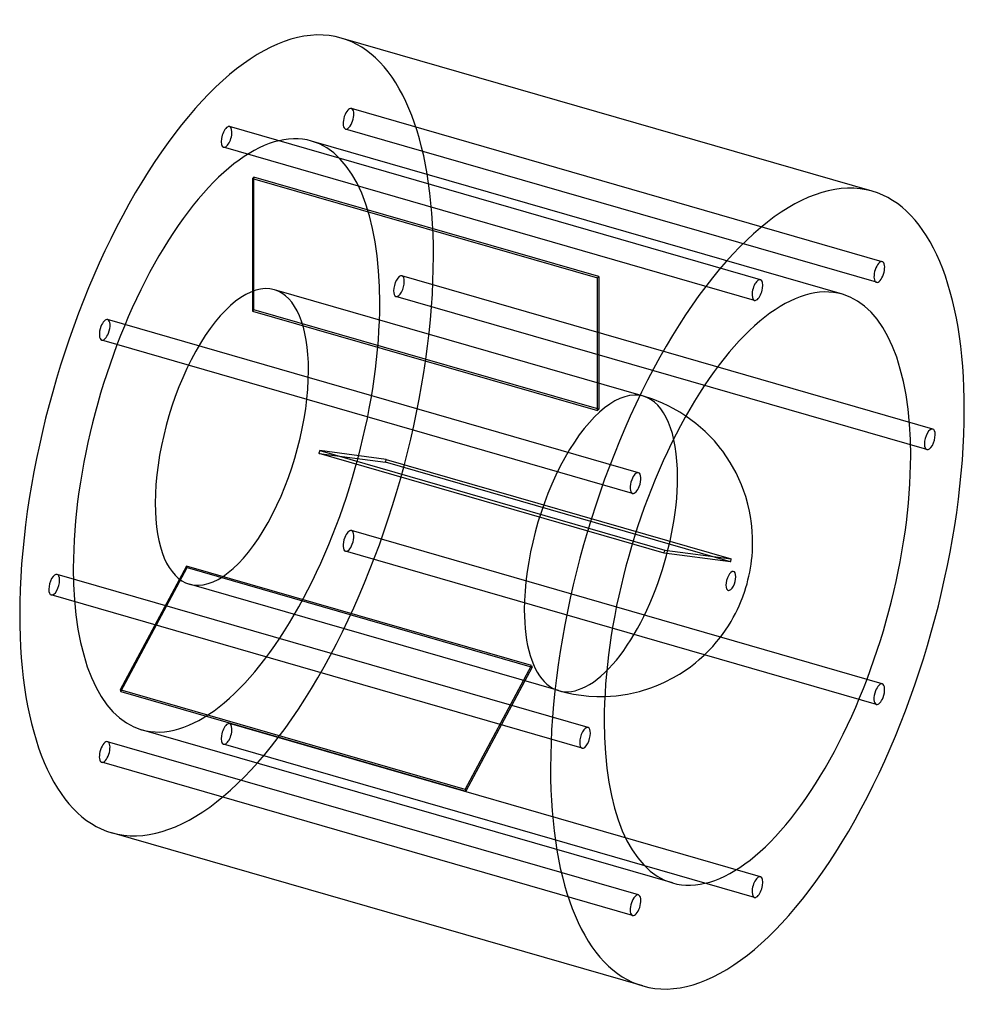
# Model space of a CAD drawing. Header units: millimetres. Extents: x -308 to 308, y -321 to 321.
import ezdxf

# ---------------------------------------------------------------- set-up
doc = ezdxf.new("R2010")
doc.units = ezdxf.units.MM
doc.layers.add('HIDDEN', color=7, linetype='Continuous')
doc.layers.add('THICK', color=7, linetype='Continuous')

msp = doc.modelspace()

# ---------------------------------------------------------------- linework, layer by layer
at = {"layer": 'HIDDEN'}
for p, q in [((254.7, 163.4), (-91.71, 263.4)), ((175.15, 151.58), (-171.26, 251.58)), ((250.81, 149.95), (-95.6, 249.95)), ((171.26, 138.13), (-175.15, 238.13)), ((228.68, 142.15), (-117.74, 242.15)), ((-155.38, 132.03), (-155.38, 218.64)), ((69.78, 153.64), (-155.38, 218.64)), ((-156.38, 217.77), (-156.38, 131.17)), ((-156.38, 217.77), (68.78, 152.77)), ((287.65, 54.15), (-58.76, 154.15)), ((68.78, 66.17), (68.78, 152.77)), ((69.78, 153.64), (69.78, 67.03)), ((98.84, 75.55), (-142.01, 145.08)), ((283.76, 40.7), (-62.65, 140.7)), ((-156.38, 131.17), (68.78, 66.17)), ((69.78, 67.03), (-155.38, 132.03)), ((95.6, 25.62), (-250.81, 125.62)), ((91.71, 12.17), (-254.7, 112.17)), ((104.89, 73.59), (98.83, 75.55)), ((111.28, 71.02), (104.89, 73.59)), ((114.9, 69.35), (111.28, 71.02)), ((118.2, 67.64), (114.9, 69.35)), ((122.5, 65.19), (118.2, 67.64)), ((126.47, 62.65), (122.5, 65.19)), ((-112.34, 40.17), (112.83, -24.83)), ((-69.03, 34.36), (-112.34, 40.17)), ((112.33, -26.77), (-112.84, 38.23)), ((-112.84, 38.23), (-69.53, 32.43)), ((155.63, -32.57), (-69.53, 32.43)), ((-69.03, 34.36), (156.13, -30.64)), ((254.7, -112.17), (-91.71, -12.17)), ((250.81, -125.62), (-95.6, -25.62)), ((112.83, -24.83), (156.13, -30.64)), ((155.63, -32.57), (112.33, -26.77)), ((-199.43, -35.26), (-242.74, -116.07)), ((-242.24, -117.13), (-198.93, -36.33)), ((25.73, -100.26), (-199.43, -35.26)), ((-198.93, -36.33), (26.23, -101.33)), ((62.65, -140.7), (-283.76, -40.7)), ((43.37, -116.6), (-197.48, -47.08)), ((58.76, -154.15), (-287.65, -54.15)), ((-17.57, -181.07), (25.73, -100.26)), ((26.23, -101.33), (-17.07, -182.13)), ((-17.57, -181.07), (-242.74, -116.07)), ((-242.24, -117.13), (-17.07, -182.13)), ((43.37, -116.6), (48.23, -117.87)), ((48.23, -117.87), (53.14, -118.89)), ((53.14, -118.89), (58.1, -119.66)), ((58.1, -119.66), (63.24, -120.18)), ((63.24, -120.18), (68.46, -120.44)), ((68.46, -120.44), (73.62, -120.42)), ((175.15, -238.13), (-171.26, -138.13)), ((117.74, -242.15), (-228.68, -142.15)), ((95.6, -249.95), (-250.81, -149.95)), ((171.26, -251.58), (-175.15, -151.58)), ((91.71, -263.4), (-254.7, -163.4))]:
    msp.add_line(p, q, dxfattribs=at)
for centre, major_axis, start_param, end_param in [((-173.21, 50), (74.88, 259.41), -0.982794, 0), ((-93.66, 256.68), (-1.94, -6.73), -3.141586, -0.197396), ((-93.66, 256.68), (-1.94, -6.73), 0.000007, 2.944197), ((-93.66, 256.68), (-1.94, -6.73), 2.944197, 3.141599), ((-173.21, 50), (-55.47, -192.15), -3.141592, -0.982794), ((-173.21, 244.86), (-1.94, -6.73), -2.55359, 0.000007), ((-173.21, 244.86), (-1.94, -6.73), -3.141586, -2.55359), ((-173.21, 244.86), (-1.94, -6.73), 0.588003, 3.141599), ((-93.66, 256.68), (-1.94, -6.73), -0.197396, 0.000007), ((-173.21, 244.86), (-1.94, -6.73), 0.000007, 0.588003), ((-173.21, 50), (-55.47, -192.15), 2.158799, 3.141593), ((-155.88, 45), (-55.47, -192.15), -2.55859, -2.54859), ((-173.21, 50), (74.88, 259.41), -3.141592, -0.982794), ((-60.71, 147.43), (-1.94, -6.73), -3.141586, -0.982794), ((-169.74, 49), (27.74, 96.08), 0, 2.158799), ((-60.71, 147.43), (-1.94, -6.73), 0.000007, 2.158799), ((-60.71, 147.43), (-1.94, -6.73), 2.158799, 3.141599), ((69.28, -20), (55.47, 192.15), 0.583003, 0.593003), ((-169.74, 49), (27.74, 96.08), -0.982794, 0), ((-60.71, 147.43), (-1.94, -6.73), -0.982794, 0.000007), ((-173.21, 50), (-55.47, -192.15), 0, 2.158799), ((-155.88, 45), (-27.74, -96.08), -2.56359, -2.54359), ((-252.75, 118.89), (-1.94, -6.73), -3.141586, -1.768192), ((-252.75, 118.89), (-1.94, -6.73), 1.373401, 3.141599), ((-252.75, 118.89), (-1.94, -6.73), -1.768192, 0.000007), ((-252.75, 118.89), (-1.94, -6.73), 0.000007, 1.373401), ((-169.74, 49), (27.74, 96.08), -3.141592, -0.982794), ((71.1, -20.52), (-27.74, -96.08), -3.141486, -0.982794), ((71.1, -20.52), (-27.74, -96.08), -3.141592, -3.141486), ((71.1, -20.52), (-27.74, -96.08), 2.158799, 3.141593), ((69.28, -20), (27.74, 96.08), 0.578002, 0.598003), ((-155.88, 45), (-27.74, -96.08), 1.6252, 1.6452), ((-155.88, 45), (-55.47, -192.15), 1.6302, 1.6402), ((71.1, -20.52), (-27.74, -96.08), 0.588003, 2.158799), ((-169.74, 49), (27.74, 96.08), 2.158799, 3.141593), ((-93.66, -18.89), (-1.94, -6.73), -3.141586, -1.768192), ((-93.66, -18.89), (-1.94, -6.73), 1.373401, 3.141599), ((-93.66, -18.89), (-1.94, -6.73), -1.768192, 0.000007), ((-93.66, -18.89), (-1.94, -6.73), 0.000007, 1.373401), ((69.28, -20), (27.74, 96.08), -1.516393, -1.496392), ((69.28, -20), (55.47, 192.15), -1.511393, -1.501392), ((-173.21, 50), (-55.47, -192.15), -0.982794, 0), ((-155.88, 45), (-27.74, -96.08), -0.469195, -0.449195), ((-285.71, -47.43), (-1.94, -6.73), -3.141586, -0.982794), ((-285.71, -47.43), (-1.94, -6.73), 0.000007, 2.158799), ((-285.71, -47.43), (-1.94, -6.73), 2.158799, 3.141599), ((-285.71, -47.43), (-1.94, -6.73), -0.982794, 0.000007), ((71.1, -20.52), (-27.74, -96.08), -0.982794, 0.588003), ((69.28, -20), (27.74, 96.08), 2.672398, 2.692398), ((-155.88, 45), (-55.47, -192.15), -0.464195, -0.454195), ((-173.21, -144.86), (-1.94, -6.73), -2.55359, 0.000007), ((-173.21, -144.86), (-1.94, -6.73), -3.141586, -2.55359), ((-173.21, -144.86), (-1.94, -6.73), 0.588003, 3.141599), ((-252.75, -156.68), (-1.94, -6.73), -3.141586, -0.197396), ((-252.75, -156.68), (-1.94, -6.73), 0.000007, 2.944197), ((-252.75, -156.68), (-1.94, -6.73), 2.944197, 3.141599), ((-173.21, -144.86), (-1.94, -6.73), 0.000007, 0.588003), ((-252.75, -156.68), (-1.94, -6.73), -0.197396, 0.000007), ((69.28, -20), (55.47, 192.15), 2.677398, 2.687398)]:
    msp.add_ellipse(centre, major_axis=major_axis, ratio=0.433013, start_param=start_param, end_param=end_param, dxfattribs=at)
at = {"layer": 'THICK'}
for p, q in [((248.09, 209.41), (-98.32, 309.41)), ((133.08, 57.79), (126.47, 62.65)), ((139.18, 52.48), (133.08, 57.79)), ((145.1, 46.35), (139.18, 52.48)), ((149.15, 41.52), (145.1, 46.35)), ((150.53, 39.67), (149.15, 41.52)), ((155.5, 32.34), (150.53, 39.67)), ((159.35, 25.46), (155.5, 32.34)), ((162.82, 17.78), (159.35, 25.46)), ((164.43, 13.58), (162.82, 17.78)), ((165.56, 10.14), (164.43, 13.58)), ((166.98, 5.17), (165.56, 10.14)), ((168.04, 0.59), (166.98, 5.17)), ((168.9, -4.15), (168.04, 0.59)), ((169.18, -6.05), (168.9, -4.15)), ((169.57, -9.31), (169.18, -6.05)), ((169.88, -12.94), (169.57, -9.31)), ((170.05, -16.38), (169.88, -12.94)), ((170.1, -19.66), (170.05, -16.38)), ((169.91, -25.84), (170.05, -22.81)), ((170.05, -22.81), (170.1, -19.66)), ((169.07, -34.1), (169.4, -31.58)), ((169.4, -31.58), (169.69, -28.76)), ((169.69, -28.76), (169.91, -25.84)), ((168.19, -39.28), (168.68, -36.56)), ((168.68, -36.56), (169.07, -34.1)), ((166.41, -46.8), (167.05, -44.38)), ((167.05, -44.38), (167.63, -41.94)), ((167.63, -41.94), (168.19, -39.28)), ((164.96, -51.59), (165.72, -49.2)), ((165.72, -49.2), (166.41, -46.8)), ((162.19, -59.01), (163.66, -55.3)), ((163.66, -55.3), (164.96, -51.59)), ((158.85, -66.22), (160.1, -63.69)), ((160.1, -63.69), (161.25, -61.2)), ((161.25, -61.2), (162.19, -59.01)), ((155.99, -71.42), (157.48, -68.8)), ((157.48, -68.8), (158.85, -66.22)), ((150.36, -79.97), (152.42, -77.05)), ((152.42, -77.05), (154.29, -74.21)), ((154.29, -74.21), (155.99, -71.42)), ((146.56, -84.81), (148.1, -82.93)), ((148.1, -82.93), (150.36, -79.97)), ((141.36, -90.59), (144.07, -87.69)), ((144.07, -87.69), (146.56, -84.81)), ((132.72, -98.47), (135.22, -96.37)), ((135.22, -96.37), (138.41, -93.49)), ((138.41, -93.49), (141.36, -90.59)), ((125.97, -103.47), (129.44, -101.01)), ((129.44, -101.01), (132.72, -98.47)), ((112.53, -111.11), (118.45, -108.08)), ((118.45, -108.08), (122.3, -105.84)), ((122.3, -105.84), (125.97, -103.47)), ((96.19, -117.09), (103.69, -114.75)), ((103.69, -114.75), (108.18, -113.03)), ((108.18, -113.03), (112.53, -111.11)), ((73.62, -120.42), (81.12, -119.9)), ((81.12, -119.9), (88.5, -118.83)), ((88.5, -118.83), (96.19, -117.09)), ((98.32, -309.41), (-248.09, -209.41))]:
    msp.add_line(p, q, dxfattribs=at)
for centre, major_axis, start_param, end_param in [((-173.21, 50), (74.88, 259.41), 0, 2.158799), ((173.21, -50), (-74.88, -259.41), -3.141592, -0.982794), ((173.21, -50), (-74.88, -259.41), 2.158799, 3.141593), ((252.75, 156.68), (1.94, 6.73), 0.000007, 2.944197), ((252.75, 156.68), (1.94, 6.73), -3.141586, -0.197396), ((252.75, 156.68), (1.94, 6.73), -0.197396, 0.000007), ((173.21, -50), (55.47, 192.15), 0, 2.158799), ((173.21, 144.86), (1.94, 6.73), 0.588003, 3.141599), ((173.21, 144.86), (1.94, 6.73), 0.000007, 0.588003), ((173.21, 144.86), (1.94, 6.73), -2.55359, 0.000007), ((252.75, 156.68), (1.94, 6.73), 2.944197, 3.141599), ((173.21, -50), (55.47, 192.15), -0.982794, 0), ((173.21, 144.86), (1.94, 6.73), -3.141586, -2.55359), ((173.21, -50), (-74.88, -259.41), 0, 2.158799), ((285.71, 47.43), (1.94, 6.73), 0.000007, 2.158799), ((285.71, 47.43), (1.94, 6.73), -0.982794, 0.000007), ((285.71, 47.43), (1.94, 6.73), -3.141586, -0.982794), ((285.71, 47.43), (1.94, 6.73), 2.158799, 3.141599), ((173.21, -50), (55.47, 192.15), -3.141592, -0.982794), ((93.66, 18.89), (1.94, 6.73), 0.000007, 1.373401), ((93.66, 18.89), (1.94, 6.73), 1.373401, 3.141599), ((93.66, 18.89), (1.94, 6.73), -1.768192, 0.000007), ((93.66, 18.89), (1.94, 6.73), -3.141586, -1.768192), ((155.88, -45), (-1.78, -6.17), 2.158799, 5.300392), ((155.88, -45), (-1.78, -6.17), -0.982794, 2.158799), ((-173.21, 50), (74.88, 259.41), 2.158799, 3.141593), ((252.75, -118.89), (1.94, 6.73), 0.000007, 1.373401), ((252.75, -118.89), (1.94, 6.73), -1.768192, 0.000007), ((252.75, -118.89), (1.94, 6.73), 1.373401, 3.141599), ((252.75, -118.89), (1.94, 6.73), -3.141586, -1.768192), ((60.71, -147.43), (1.94, 6.73), 0.000007, 2.158799), ((60.71, -147.43), (1.94, 6.73), -0.982794, 0.000007), ((173.21, -50), (55.47, 192.15), 2.158799, 3.141593), ((60.71, -147.43), (1.94, 6.73), -3.141586, -0.982794), ((60.71, -147.43), (1.94, 6.73), 2.158799, 3.141599), ((173.21, -50), (-74.88, -259.41), -0.982794, 0), ((173.21, -244.86), (1.94, 6.73), 0.588003, 3.141599), ((173.21, -244.86), (1.94, 6.73), 0.000007, 0.588003), ((173.21, -244.86), (1.94, 6.73), -2.55359, 0.000007), ((93.66, -256.68), (1.94, 6.73), 0.000007, 2.944197), ((93.66, -256.68), (1.94, 6.73), -3.141586, -0.197396), ((93.66, -256.68), (1.94, 6.73), -0.197396, 0.000007), ((173.21, -244.86), (1.94, 6.73), -3.141586, -2.55359), ((93.66, -256.68), (1.94, 6.73), 2.944197, 3.141599)]:
    msp.add_ellipse(centre, major_axis=major_axis, ratio=0.433013, start_param=start_param, end_param=end_param, dxfattribs=at)

doc.saveas('drawing.dxf')
